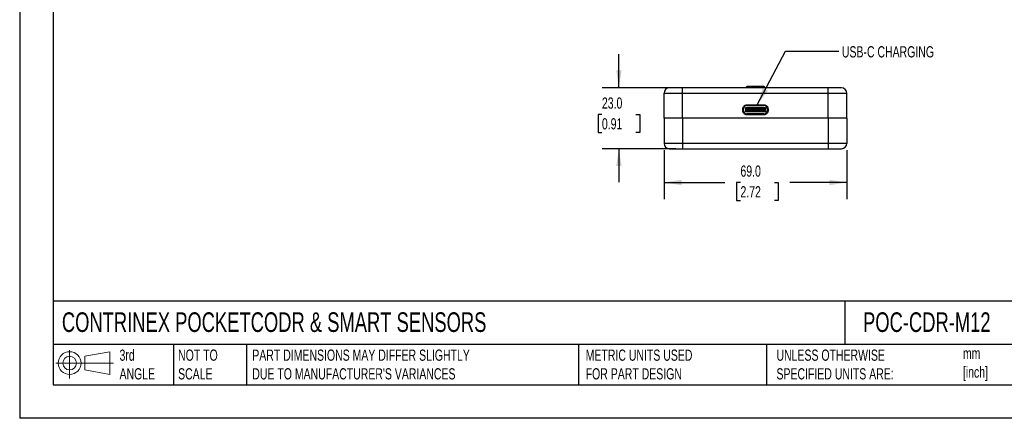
# Model space of a CAD drawing. Header units: millimetres. Extents: x 0 to 559, y 0 to 432.
# Tile 1 of 5: x 0 to 372, y 0 to 151. Entities that reach past the tile are written whole.
import ezdxf

# ---------------------------------------------------------------- set-up
doc = ezdxf.new("R2010")
doc.units = ezdxf.units.MM
doc.header["$LTSCALE"] = 2
doc.layers.add('DIMENSIONS', color=140, linetype='Continuous', lineweight=25)
doc.layers.add('TEXT', color=140, linetype='Continuous', lineweight=25)
doc.styles.add('SLDTEXTSTYLE0', font='TXT', dxfattribs={"width": 0.7})
doc.dimstyles.new('SLDDIMSTYLE1', dxfattribs={"dimtxt": 4.316016, "dimasz": 6.604, "dimexe": 0, "dimexo": 0.0625, "dimgap": 1.079004, "dimtad": 0, "dimtih": 1, "dimtoh": 1, "dimdec": 1, "dimrnd": 1e-09, "dimzin": 4, "dimdsep": 46, "dimtxsty": 'SLDTEXTSTYLE0', "dimsah": 1, "dimcen": 0.09, "dimadec": 0, "dimazin": 1, "dimtfac": 1, "dimtdec": 1, "dimtofl": 0, "dimtmove": 0, "dimatfit": 3, "dimfxl": 0, "dimfrac": 2, "dimtolj": 1, "dimtzin": 12, "dimarcsym": 0})
doc.dimstyles.new('SLDDIMSTYLE3', dxfattribs={"dimtxt": 4.316016, "dimasz": 6.604, "dimexe": 0, "dimexo": 0.0625, "dimgap": 1.079004, "dimtad": 0, "dimtih": 1, "dimtoh": 1, "dimdec": 1, "dimrnd": 1e-09, "dimzin": 4, "dimdsep": 46, "dimtxsty": 'SLDTEXTSTYLE0', "dimsah": 1, "dimcen": 0.09, "dimadec": 0, "dimazin": 1, "dimtfac": 1, "dimtdec": 1, "dimtmove": 0, "dimatfit": 0, "dimfxl": 0, "dimfrac": 2, "dimtolj": 1, "dimtzin": 12, "dimarcsym": 0})
doc.dimstyles.new('SLDDIMSTYLE4', dxfattribs={"dimtxt": 0.18, "dimasz": 6.604, "dimexe": 0, "dimexo": 0.0625, "dimgap": 0, "dimtad": 0, "dimtih": 1, "dimtoh": 1, "dimdec": 0, "dimrnd": 1e-09, "dimzin": 0, "dimdsep": 46, "dimtxsty": 'Standard', "dimsah": 1, "dimcen": 0.09, "dimadec": 0, "dimazin": 0, "dimtfac": 6.604, "dimtdec": 0, "dimtofl": 0, "dimtmove": 0, "dimatfit": 3, "dimfxl": 0, "dimfrac": 2, "dimtolj": 1, "dimtzin": 0, "dimarcsym": 0})

# ---------------------------------------------------------------- blocks, each defined once
blk = doc.blocks.new('Block11')
at = {"color": 7, "linetype": 'Continuous', "lineweight": 18}
for p, q in [((5.18, 10.62), (5.18, 0)), ((10.96, 8.33), (20.35, 10.06)), ((10.96, 3.19), (10.96, 8.33)), ((20.35, 10.06), (20.35, 1.46)), ((0, 5.76), (21.75, 5.76)), ((10.96, 3.19), (20.35, 1.46))]:
    blk.add_line(p, q, dxfattribs=at)
for radius in [4.3, 2.57]:
    blk.add_circle((5.18, 5.76), radius, dxfattribs=at)
blk = doc.blocks.new('Block12')
at = {"color": 7, "linetype": 'Continuous'}
blk.add_blockref('Block11', (0, 0), dxfattribs=at)
blk = doc.blocks.new('_D_3')
at = {"layer": 'DIMENSIONS'}
for p, q in [((226.24, 124.89), (226.24, 137.59)), ((247.75, 124.89), (219.89, 124.89)), ((219.83, 114.82), (218.38, 114.82)), ((218.38, 114.82), (218.38, 107.96)), ((232.66, 114.82), (234.11, 114.82)), ((234.11, 114.82), (234.11, 107.96)), ((218.38, 107.96), (219.83, 107.96)), ((234.11, 107.96), (232.66, 107.96)), ((247.75, 101.89), (219.89, 101.89)), ((226.24, 101.89), (226.24, 89.19))]:
    blk.add_line(p, q, dxfattribs=at)
for points in [[(226.24, 124.89), (227.26, 131.5), (225.23, 131.5)], [(226.24, 101.89), (225.23, 95.29), (227.26, 95.29)]]:
    blk.add_solid(points, dxfattribs=at)
at = {"layer": 'DIMENSIONS', "char_height": 4.233, "attachment_point": 1, "style": 'SLDTEXTSTYLE0'}
for s, insert in [('23.0', (219.83, 121.24)), ('0.91', (219.83, 113.41))]:
    blk.add_mtext(s, dxfattribs=dict(at, insert=insert))
blk = doc.blocks.new('_D_4')
at = {"layer": 'DIMENSIONS'}
for p, q in [((243.29, 101.35), (243.29, 82.76)), ((312.29, 101.35), (312.29, 82.76)), ((243.29, 89.11), (266.3, 89.11)), ((272.14, 89.11), (270.69, 89.11)), ((270.69, 89.11), (270.69, 82.25)), ((284.97, 89.11), (286.42, 89.11)), ((286.42, 89.11), (286.42, 82.25)), ((312.29, 89.11), (290.82, 89.11)), ((270.69, 82.25), (272.14, 82.25)), ((286.42, 82.25), (284.97, 82.25))]:
    blk.add_line(p, q, dxfattribs=at)
for points in [[(243.29, 89.11), (249.9, 88.1), (249.9, 90.13)], [(312.29, 89.11), (305.69, 90.13), (305.69, 88.1)]]:
    blk.add_solid(points, dxfattribs=at)
at = {"layer": 'DIMENSIONS', "char_height": 4.233, "attachment_point": 1, "style": 'SLDTEXTSTYLE0'}
for s, insert in [('69.0', (272.14, 95.54)), ('2.72', (272.14, 87.71))]:
    blk.add_mtext(s, dxfattribs=dict(at, insert=insert))

msp = doc.modelspace()

# ---------------------------------------------------------------- linework, layer by layer
at = {"color": 7, "linetype": 'Continuous'}
for p in [(0, 431.81), (558.8, 0.01)]:
    msp.add_line(p, (0, 0.01), dxfattribs=at)
for p, q in [((243.29, 122.89), (250.29, 122.89)), ((243.29, 113.39), (243.29, 122.89)), ((250.29, 124.89), (245.29, 124.89)), ((250.29, 122.89), (250.29, 124.89)), ((305.29, 124.89), (250.29, 124.89)), ((250.29, 113.39), (250.29, 122.89)), ((250.29, 122.89), (305.29, 122.89)), ((274.28, 125.1), (274.28, 124.89)), ((274.28, 125.1), (281.3, 125.1)), ((281, 125.39), (274.58, 125.39)), ((281.3, 124.89), (281.3, 125.1)), ((305.29, 122.89), (305.29, 124.89)), ((310.29, 124.89), (305.29, 124.89)), ((305.29, 122.89), (312.29, 122.89)), ((305.29, 113.39), (305.29, 122.89)), ((312.29, 113.39), (312.29, 122.89)), ((273.02, 116.27), (273.02, 116.87)), ((273.33, 116.27), (273.33, 116.87)), ((274.16, 117.43), (281.41, 117.43)), ((274.16, 115.78), (274.16, 117.43)), ((281.41, 115.78), (274.16, 115.78)), ((274.45, 116.25), (274.45, 116.9)), ((274.45, 116.9), (274.7, 116.9)), ((274.7, 116.25), (274.45, 116.25)), ((274.51, 116.98), (274.47, 116.9)), ((274.47, 116.25), (274.51, 116.16)), ((274.58, 116.92), (274.51, 116.98)), ((274.51, 116.16), (274.58, 116.23)), ((274.6, 118.14), (280.98, 118.14)), ((274.62, 118.47), (280.97, 118.47)), ((274.7, 116.9), (274.8, 116.75)), ((274.7, 116.9), (280.89, 116.9)), ((274.8, 116.4), (274.7, 116.25)), ((274.7, 116.25), (280.89, 116.25)), ((274.8, 116.75), (274.8, 116.4)), ((274.8, 116.75), (280.79, 116.75)), ((274.8, 116.4), (280.79, 116.4)), ((280.74, 117.17), (274.85, 117.17)), ((274.85, 115.97), (280.74, 115.97)), ((277.17, 116.92), (276.91, 116.92)), ((276.91, 116.22), (277.17, 116.22)), ((277.67, 116.92), (277.41, 116.92)), ((277.41, 116.22), (277.67, 116.22)), ((278.17, 116.92), (277.91, 116.92)), ((277.91, 116.22), (278.17, 116.22)), ((278.67, 116.92), (278.41, 116.92)), ((278.41, 116.22), (278.67, 116.22)), ((280.89, 116.9), (280.79, 116.75)), ((280.79, 116.75), (280.79, 116.4)), ((280.79, 116.4), (280.89, 116.25)), ((280.89, 116.9), (281.14, 116.9)), ((280.89, 116.25), (281.14, 116.25)), ((281.07, 116.98), (281.01, 116.92)), ((281.01, 116.23), (281.07, 116.16)), ((281.11, 116.9), (281.07, 116.98)), ((281.07, 116.16), (281.11, 116.25)), ((281.14, 116.9), (281.14, 116.25)), ((281.41, 117.43), (281.41, 115.78)), ((282.25, 116.87), (282.25, 116.27)), ((282.57, 116.87), (282.57, 116.27)), ((243.29, 113.39), (243.29, 103.89)), ((250.29, 113.39), (243.29, 113.39)), ((250.29, 113.39), (250.29, 103.89)), ((305.29, 113.39), (250.29, 113.39)), ((280.98, 115), (274.6, 115)), ((280.97, 114.67), (274.62, 114.67)), ((305.29, 113.39), (305.29, 103.89)), ((312.29, 113.39), (305.29, 113.39)), ((312.29, 113.39), (312.29, 103.89)), ((250.29, 103.89), (243.29, 103.89)), ((245.29, 101.89), (250.29, 101.89)), ((305.29, 103.89), (250.29, 103.89)), ((250.29, 103.89), (250.29, 101.89)), ((250.29, 101.89), (305.29, 101.89)), ((305.29, 103.89), (305.29, 101.89)), ((312.29, 103.89), (305.29, 103.89)), ((305.29, 101.89), (310.29, 101.89))]:
    msp.add_line(p, q)
for centre, radius, start, end in [((245.29, 122.89), 2, 90, 180), ((274.58, 125.09), 0.3, 90, 178.603), ((281, 125.09), 0.3, 1.397, 90), ((310.29, 122.89), 2, 0, 90), ((274.6, 116.87), 1.27, 90, 180), ((274.6, 116.27), 1.27, 180, 270), ((280.98, 116.87), 1.27, 0, 90), ((280.98, 116.27), 1.27, 270, 0), ((245.29, 103.89), 2, 180, 270), ((310.29, 103.89), 2, 270, 0)]:
    msp.add_arc(centre, radius, start, end)
for points, knots in [([(273.02, 116.87), (273.02, 116.98), (273.03, 117.14), (273.07, 117.29), (273.1, 117.39), (273.12, 117.43), (273.22, 117.68), (273.34, 117.85), (273.56, 118.08), (273.68, 118.18), (273.81, 118.26), (273.91, 118.31), (273.96, 118.33), (274.2, 118.43), (274.4, 118.47), (274.62, 118.47)], [0, 0, 0, 0, 0.125, 0.1875, 0.1875, 0.25, 0.25, 0.5, 0.5, 0.625, 0.6875, 0.6875, 0.75, 0.75, 1, 1, 1, 1]), ([(274.62, 114.67), (274.51, 114.67), (274.35, 114.69), (274.2, 114.73), (274.1, 114.76), (274.05, 114.77), (273.81, 114.87), (273.63, 114.99), (273.41, 115.21), (273.31, 115.34), (273.23, 115.47), (273.18, 115.56), (273.16, 115.61), (273.06, 115.85), (273.02, 116.05), (273.02, 116.27)], [0, 0, 0, 0, 0.125, 0.1875, 0.1875, 0.25, 0.25, 0.5, 0.5, 0.625, 0.6875, 0.6875, 0.75, 0.75, 1, 1, 1, 1]), ([(274.85, 117.17), (274.83, 117.17), (274.79, 117.17), (274.74, 117.16), (274.69, 117.14), (274.63, 117.11), (274.56, 117.06), (274.53, 117.01), (274.51, 116.98)], [0, 0, 0, 0, 0.118464, 0.238234, 0.362524, 0.494219, 0.73497, 1, 1, 1, 1]), ([(274.51, 116.16), (274.52, 116.14), (274.54, 116.11), (274.59, 116.06), (274.65, 116.02), (274.74, 115.98), (274.81, 115.97), (274.85, 115.97)], [0, 0, 0, 0, 0.173486, 0.340877, 0.506287, 0.755823, 1, 1, 1, 1]), ([(281.07, 116.98), (281.06, 117), (281.04, 117.04), (280.99, 117.08), (280.93, 117.12), (280.84, 117.16), (280.77, 117.17), (280.74, 117.17)], [0, 0, 0, 0, 0.173486, 0.340877, 0.506287, 0.755823, 1, 1, 1, 1]), ([(281.07, 116.16), (281.07, 116.14), (281.05, 116.12), (281.01, 116.08), (280.98, 116.05), (280.92, 116.01), (280.84, 115.98), (280.77, 115.97), (280.74, 115.97)], [0, 0, 0, 0, 0.140128, 0.271063, 0.393124, 0.506705, 0.761484, 1, 1, 1, 1]), ([(280.97, 118.47), (281.07, 118.47), (281.23, 118.45), (281.38, 118.42), (281.48, 118.39), (281.53, 118.37), (281.78, 118.27), (281.95, 118.15), (282.17, 117.93), (282.27, 117.81), (282.35, 117.67), (282.4, 117.58), (282.42, 117.53), (282.52, 117.29), (282.56, 117.09), (282.57, 116.87)], [0, 0, 0, 0, 0.125, 0.1875, 0.1875, 0.25, 0.25, 0.5, 0.5, 0.625, 0.6875, 0.6875, 0.75, 0.75, 1, 1, 1, 1]), ([(282.57, 116.27), (282.57, 116.16), (282.55, 116.01), (282.51, 115.86), (282.48, 115.76), (282.47, 115.71), (282.36, 115.46), (282.25, 115.29), (282.02, 115.07), (281.9, 114.97), (281.77, 114.89), (281.68, 114.84), (281.63, 114.81), (281.39, 114.71), (281.18, 114.67), (280.97, 114.67)], [0, 0, 0, 0, 0.125, 0.1875, 0.1875, 0.25, 0.25, 0.5, 0.5, 0.625, 0.6875, 0.6875, 0.75, 0.75, 1, 1, 1, 1])]:
    msp.add_open_spline(points, degree=3, knots=knots)
at = {"layer": 'TEXT'}
for p, q in [((12.7, 419.1), (12.7, 12.7)), ((546.1, 44.25), (12.7, 44.25)), ((311.52, 44.25), (311.52, 27.94)), ((546.1, 27.94), (12.7, 27.94)), ((58.09, 27.94), (58.09, 12.7)), ((85.67, 27.94), (85.67, 12.7)), ((210.97, 27.94), (210.97, 12.7)), ((282, 27.94), (282, 12.7)), ((12.7, 12.7), (546.1, 12.7))]:
    msp.add_line(p, q, dxfattribs=at)

# ---------------------------------------------------------------- block references
msp.add_blockref('Block12', (13.68, 15.11), dxfattribs=at)

# ---------------------------------------------------------------- texts
at = {"layer": 'DIMENSIONS', "insert": (310.44, 140.6), "char_height": 4.2333, "attachment_point": 1, "style": 'SLDTEXTSTYLE0'}
msp.add_mtext('USB-C CHARGING', dxfattribs=at)
at = {"layer": 'TEXT', "attachment_point": 1, "style": 'SLDTEXTSTYLE0'}
for s, insert, char_height in [('CONTRINEX POCKETCODR & SMART SENSORS', (15.93, 40.05), 7.4083), ('POC-CDR-M12', (318.42, 40.05), 7.4083), ('3rd^JANGLE', (37.7, 25.99), 4.233), ('NOT TO^JSCALE', (59.81, 25.99), 4.2333), ("PART DIMENSIONS MAY DIFFER SLIGHTLY ^JDUE TO MANUFACTURER'S VARIANCES", (87.83, 25.99), 4.2333), ('METRIC UNITS USED ^JFOR PART DESIGN', (213.71, 25.99), 4.2333), ('UNLESS OTHERWISE ^JSPECIFIED UNITS ARE:', (285.74, 25.99), 4.2333), ('mm^J[inch]', (356.13, 26.66), 4.233)]:
    msp.add_mtext(s, dxfattribs=dict(at, insert=insert, char_height=char_height))

# ---------------------------------------------------------------- dimensions: what is measured, and where the dimension line sits
at = {"layer": 'DIMENSIONS'}
dim = msp.add_linear_dim(base=(226.24, 101.89), p1=(250.29, 124.89), p2=(250.29, 101.89), angle=90, dimstyle='SLDDIMSTYLE3', dxfattribs=at)
dim.commit()
dim.dimension.update_dxf_attribs({"geometry": '_D_3', "text_midpoint": (226.24, 114.82), "dimtype": 160})
dim = msp.add_linear_dim(base=(312.29, 89.11), p1=(243.29, 103.89), p2=(312.29, 103.89), dimstyle='SLDDIMSTYLE1', dxfattribs=at)
dim.commit()
dim.dimension.update_dxf_attribs({"geometry": '_D_4', "text_midpoint": (278.56, 89.11), "dimtype": 160})

# ---------------------------------------------------------------- leaders
msp.add_leader([(278.45, 118.47), (289.17, 138.71), (309.34, 138.71)], dimstyle='SLDDIMSTYLE4', dxfattribs=at)

doc.saveas('drawing.dxf')
